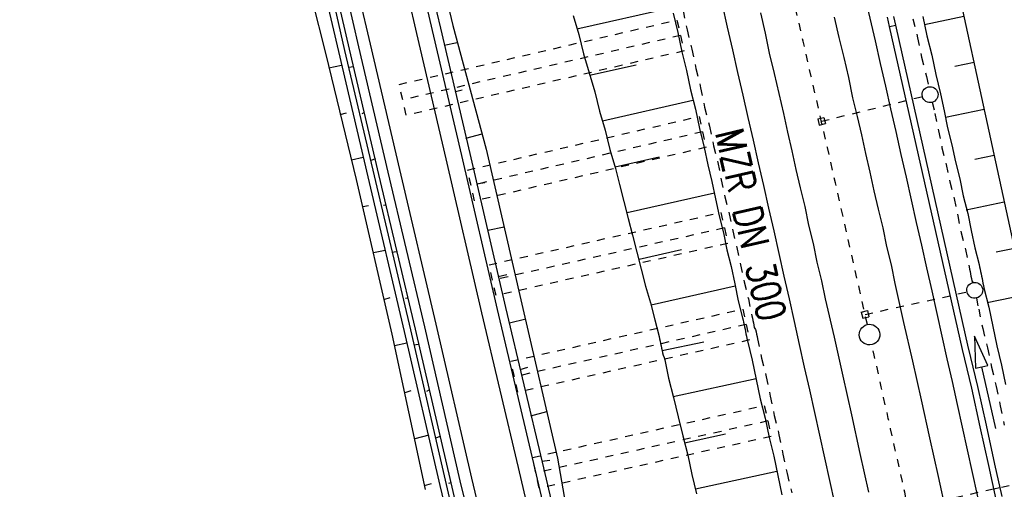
# Model space of a CAD drawing. Extents: x 447426 to 448116, y 440349 to 441552.
# Tile 14 of 96: x 447747 to 447810, y 440581 to 440611. Entities that reach past the tile are written whole.
import ezdxf

# ---------------------------------------------------------------- set-up
doc = ezdxf.new("R2010")
doc.units = 0
doc.header["$LTSCALE"] = 2
doc.header["$MEASUREMENT"] = 0
for name, pattern in [('ACAD_ISO03W100', [0.5, 0.25, -0.25]), ('ACAD_ISO05W100', [0.5, 0.25, -0.25]), ('AUSGEZOGEN', [0]), ('GESTRICH-X2', [1.5, 1, -0.5]), ('PUNKTX2', [0.5, 0.25, -0.25])]:
    doc.linetypes.add(name, pattern=pattern)
for name, color, linetype in [('BOESCHG', 250, 'AUSGEZOGEN'), ('DB-Bahnachse', 7, 'CONTINUOUS'), ('DB-Boeschungen', 15, 'CONTINUOUS'), ('DB-Gleisachsen', 7, 'CONTINUOUS'), ('DB-HZV-Stützscheiben', 15, 'CONTINUOUS'), ('DB-Ingenieurbauwerke', 15, 'CONTINUOUS'), ('DB-Kabelanlagen', 15, 'CONTINUOUS'), ('DB-Tiefenentwässerung', 15, 'CONTINUOUS'), ('DB-Wegböschungen', 15, 'CONTINUOUS'), ('DB-Wege', 15, 'CONTINUOUS'), ('WEG', 250, 'GESTRICH-X2')]:
    doc.layers.add(name, color=color, linetype=linetype)
doc.styles.add('ROMANS', font='romans.shx', dxfattribs={"width": 0.8})

msp = doc.modelspace()

# ---------------------------------------------------------------- linework, layer by layer
at = {"layer": 'BOESCHG', "flags": 128}
msp.add_lwpolyline([(447767.448, 440769.518), (447770.242, 440761.273), (447783.137, 440717.001), (447795.249, 440666.795), (447804.558, 440622.889), (447816.709, 440566.977)], dxfattribs=at)
at = {"layer": 'DB-Bahnachse', "linetype": 'ACAD_ISO05W100'}
for major_axis, start_param, end_param in [((-966.825, 3968.939), 4.693947, 4.702926), ((-949.108, 3973.213), 4.695423, 4.69809)]:
    msp.add_ellipse((443814.895, 439698.334), major_axis=major_axis, ratio=1, start_param=start_param, end_param=end_param, dxfattribs=at)
at = {"layer": 'DB-Bahnachse', "linetype": 'Continuous'}
msp.add_ellipse((447801.13, 440591.17), major_axis=(-0.46, 0.46), ratio=1, start_param=2.59508645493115, end_param=8.878271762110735, dxfattribs=at)
at = {"layer": 'DB-Boeschungen', "linetype": 'Continuous'}
for p, q in [((447782.422, 440611.318), (447782.774, 440610.114)), ((447788.656, 440611.792), (447782.654, 440610.447)), ((447788.727, 440611.45), (447789.029, 440610.236)), ((447804.598, 440610.754), (447807.083, 440611.269)), ((447804.496, 440611.243), (447804.75, 440610.019)), ((447782.774, 440610.114), (447783.076, 440608.901)), ((447789.029, 440610.236), (447789.283, 440609.012)), ((447804.75, 440610.019), (447805.052, 440608.806)), ((447783.076, 440608.901), (447783.428, 440607.697)), ((447789.283, 440609.012), (447789.575, 440607.847)), ((447805.052, 440608.806), (447805.306, 440607.581)), ((447783.458, 440607.55), (447786.386, 440608.207)), ((447807.721, 440608.337), (447806.5, 440608.084)), ((447783.428, 440607.697), (447783.779, 440606.493)), ((447789.575, 440607.847), (447789.829, 440606.623)), ((447805.306, 440607.581), (447805.608, 440606.368)), ((447783.779, 440606.493), (447784.082, 440605.279)), ((447789.829, 440606.623), (447790.131, 440605.409)), ((447805.608, 440606.368), (447805.831, 440605.29)), ((447789.971, 440605.937), (447784.262, 440604.653)), ((447784.082, 440605.279), (447784.433, 440604.075)), ((447790.131, 440605.409), (447790.385, 440604.185)), ((447805.831, 440605.29), (447806.054, 440604.213)), ((447805.912, 440604.899), (447808.358, 440605.405)), ((447784.433, 440604.075), (447784.736, 440602.862)), ((447790.385, 440604.185), (447790.687, 440602.971)), ((447806.054, 440604.213), (447806.326, 440603.146)), ((447784.736, 440602.862), (447785.087, 440601.658)), ((447790.687, 440602.971), (447790.91, 440601.894)), ((447806.326, 440603.146), (447806.55, 440602.069)), ((447785.067, 440601.756), (447787.847, 440602.383)), ((447806.55, 440602.069), (447806.822, 440601.002)), ((447808.995, 440602.474), (447807.78, 440602.222)), ((447785.087, 440601.658), (447785.349, 440600.64)), ((447790.91, 440601.894), (447791.182, 440600.827)), ((447791.182, 440600.827), (447791.405, 440599.75)), ((447806.822, 440601.002), (447807.045, 440599.925)), ((447785.349, 440600.64), (447785.621, 440599.573)), ((447791.334, 440600.092), (447785.822, 440598.849)), ((447785.621, 440599.573), (447785.893, 440598.506)), ((447791.405, 440599.75), (447791.628, 440598.672)), ((447807.045, 440599.925), (447807.327, 440598.809)), ((447807.227, 440599.044), (447809.632, 440599.542)), ((447785.893, 440598.506), (447786.165, 440597.439)), ((447791.628, 440598.672), (447791.9, 440597.605)), ((447807.327, 440598.809), (447807.55, 440597.732)), ((447791.9, 440597.605), (447792.123, 440596.528)), ((447807.55, 440597.732), (447807.773, 440596.655)), ((447786.165, 440597.439), (447786.437, 440596.372)), ((447786.437, 440596.372), (447786.709, 440595.305)), ((447786.577, 440595.941), (447789.26, 440596.548)), ((447792.123, 440596.528), (447792.396, 440595.461)), ((447807.773, 440596.655), (447808.045, 440595.588)), ((447810.269, 440596.61), (447809.122, 440596.372)), ((447786.709, 440595.305), (447786.981, 440594.238)), ((447792.396, 440595.461), (447792.619, 440594.384)), ((447808.045, 440595.588), (447808.076, 440595.441)), ((447808.076, 440595.441), (447808.106, 440595.294)), ((447808.106, 440595.294), (447808.136, 440595.147)), ((447808.136, 440595.147), (447808.167, 440595)), ((447808.167, 440595), (447808.197, 440594.853)), ((447808.197, 440594.853), (447808.228, 440594.707)), ((447808.228, 440594.707), (447808.258, 440594.56)), ((447808.258, 440594.56), (447808.288, 440594.413)), ((447786.981, 440594.238), (447787.302, 440593.181)), ((447792.649, 440594.237), (447787.333, 440593.034)), ((447792.619, 440594.384), (447792.842, 440593.307)), ((447808.288, 440594.413), (447808.319, 440594.266)), ((447808.319, 440594.266), (447808.349, 440594.119)), ((447808.349, 440594.119), (447808.652, 440592.905)), ((447792.842, 440593.307), (447793.114, 440592.24)), ((447808.542, 440593.189), (447810.906, 440593.678)), ((447787.302, 440593.181), (447787.574, 440592.114)), ((447808.652, 440592.905), (447808.905, 440591.681)), ((447787.574, 440592.114), (447787.846, 440591.047)), ((447793.114, 440592.24), (447793.144, 440592.093)), ((447793.144, 440592.093), (447793.175, 440591.946)), ((447793.175, 440591.946), (447793.205, 440591.799)), ((447793.205, 440591.799), (447793.235, 440591.653)), ((447793.235, 440591.653), (447793.266, 440591.506)), ((447793.266, 440591.506), (447793.296, 440591.359)), ((447808.905, 440591.681), (447809.159, 440590.457)), ((447787.846, 440591.047), (447787.877, 440590.9)), ((447787.877, 440590.9), (447787.907, 440590.753)), ((447787.907, 440590.753), (447787.938, 440590.606)), ((447793.296, 440591.359), (447793.327, 440591.212)), ((447793.327, 440591.212), (447793.357, 440591.065)), ((447793.357, 440591.065), (447793.388, 440590.918)), ((447793.388, 440590.918), (447793.418, 440590.771)), ((447793.418, 440590.771), (447793.72, 440589.557)), ((447787.938, 440590.606), (447787.968, 440590.459)), ((447787.968, 440590.459), (447787.998, 440590.313)), ((447787.998, 440590.313), (447788.029, 440590.166)), ((447788.029, 440590.166), (447790.673, 440590.713)), ((447788.029, 440590.166), (447788.059, 440590.019)), ((447809.159, 440590.457), (447809.461, 440589.243)), ((447788.059, 440590.019), (447788.09, 440589.872)), ((447788.09, 440589.872), (447788.169, 440589.735)), ((447788.169, 440589.735), (447788.199, 440589.588)), ((447788.199, 440589.588), (447788.443, 440588.413)), ((447793.72, 440589.557), (447793.974, 440588.333)), ((447809.461, 440589.243), (447809.715, 440588.019)), ((447788.443, 440588.413), (447788.745, 440587.199)), ((447793.964, 440588.382), (447788.735, 440587.248)), ((447793.974, 440588.333), (447794.227, 440587.109)), ((447788.745, 440587.199), (447789.048, 440585.985)), ((447794.227, 440587.109), (447794.53, 440585.895)), ((447789.048, 440585.985), (447789.35, 440584.772)), ((447794.53, 440585.895), (447794.783, 440584.671)), ((447789.35, 440584.772), (447789.653, 440583.558)), ((447789.441, 440584.331), (447792.026, 440584.917)), ((447794.783, 440584.671), (447795.076, 440583.506)), ((447789.653, 440583.558), (447789.906, 440582.334)), ((447795.076, 440583.506), (447795.329, 440582.282)), ((447789.906, 440582.334), (447790.209, 440581.12)), ((447795.279, 440582.527), (447790.148, 440581.414)), ((447795.329, 440582.282), (447795.583, 440581.058))]:
    msp.add_line(p, q, dxfattribs=at)
at = {"layer": 'DB-Gleisachsen', "linetype": 'Continuous'}
for p, q in [((447794.244, 440611.473), (447794.546, 440610.205)), ((447798.895, 440611.197), (447799.197, 440609.929)), ((447794.546, 440610.205), (447794.799, 440608.929)), ((447799.197, 440609.929), (447799.499, 440608.66)), ((447794.799, 440608.929), (447795.101, 440607.66)), ((447799.499, 440608.66), (447799.801, 440607.392)), ((447795.101, 440607.66), (447795.403, 440606.392)), ((447799.801, 440607.392), (447800.054, 440606.116)), ((447795.403, 440606.392), (447795.705, 440605.124)), ((447800.054, 440606.116), (447800.34, 440604.946)), ((447795.705, 440605.124), (447795.942, 440603.946)), ((447800.34, 440604.946), (447800.626, 440603.777)), ((447795.942, 440603.946), (447796.229, 440602.777)), ((447800.626, 440603.777), (447800.864, 440602.599)), ((447796.229, 440602.777), (447796.466, 440601.599)), ((447800.864, 440602.599), (447801.15, 440601.43)), ((447796.466, 440601.599), (447796.752, 440600.429)), ((447801.15, 440601.43), (447801.387, 440600.252)), ((447796.752, 440600.429), (447797.039, 440599.26)), ((447801.387, 440600.252), (447801.673, 440599.083)), ((447797.039, 440599.26), (447797.276, 440598.082)), ((447801.673, 440599.083), (447801.96, 440597.913)), ((447797.276, 440598.082), (447797.562, 440596.913)), ((447801.96, 440597.913), (447802.197, 440596.736)), ((447797.562, 440596.913), (447797.799, 440595.735)), ((447802.197, 440596.736), (447802.483, 440595.566)), ((447797.799, 440595.735), (447798.086, 440594.566)), ((447802.483, 440595.566), (447802.72, 440594.389)), ((447798.086, 440594.566), (447798.315, 440593.438)), ((447802.72, 440594.389), (447803.26, 440591.943)), ((447798.315, 440593.438), (447798.903, 440591)), ((447803.26, 440591.943), (447803.848, 440589.505)), ((447798.903, 440591), (447799.443, 440588.554)), ((447803.848, 440589.505), (447804.387, 440587.059)), ((447799.443, 440588.554), (447799.982, 440586.108)), ((447804.387, 440587.059), (447804.919, 440584.663)), ((447799.982, 440586.108), (447800.521, 440583.663)), ((447804.919, 440584.663), (447805.458, 440582.217)), ((447800.521, 440583.663), (447801.06, 440581.217)), ((447805.458, 440582.217), (447805.997, 440579.771))]:
    msp.add_line(p, q, dxfattribs=at)
at = {"layer": 'DB-HZV-Stützscheiben', "linetype": 'PUNKTX2'}
for p, q in [((447771.434, 440606.961), (447788.971, 440611.025)), ((447788.971, 440611.025), (447789.42, 440609.076)), ((447789.42, 440609.076), (447771.886, 440605.013)), ((447771.886, 440605.013), (447771.434, 440606.961)), ((447775.749, 440601.556), (447790.366, 440604.943)), ((447790.366, 440604.943), (447790.808, 440602.993)), ((447790.808, 440602.993), (447776.2, 440599.607)), ((447776.2, 440599.607), (447775.749, 440601.556)), ((447777.111, 440595.58), (447791.743, 440598.877)), ((447791.743, 440598.877), (447792.185, 440596.926)), ((447792.185, 440596.926), (447777.552, 440593.629)), ((447777.552, 440593.629), (447777.111, 440595.58)), ((447778.486, 440589.487), (447793.12, 440592.784)), ((447793.12, 440592.784), (447793.557, 440590.832)), ((447793.557, 440590.832), (447778.925, 440587.536)), ((447778.925, 440587.536), (447778.486, 440589.487)), ((447779.844, 440583.421), (447794.482, 440586.696)), ((447794.482, 440586.696), (447794.919, 440584.744)), ((447794.919, 440584.744), (447780.281, 440581.47)), ((447780.281, 440581.47), (447779.844, 440583.421))]:
    msp.add_line(p, q, dxfattribs=at)
at = {"layer": 'DB-HZV-Stützscheiben', "linetype": 'ACAD_ISO05W100'}
for p, q in [((447789.195, 440610.051), (447771.66, 440605.987)), ((447790.587, 440603.968), (447775.974, 440600.582)), ((447791.964, 440597.901), (447777.331, 440594.605)), ((447793.339, 440591.808), (447778.705, 440588.511)), ((447794.701, 440585.72), (447780.062, 440582.446))]:
    msp.add_line(p, q, dxfattribs=at)
at = {"layer": 'DB-Ingenieurbauwerke', "linetype": 'ACAD_ISO03W100'}
for p, q in [((447798.099, 440604.639), (447804.463, 440606.198)), ((447800.847, 440592.445), (447807.279, 440593.862)), ((447803.589, 440580.249), (447809.962, 440581.654))]:
    msp.add_line(p, q, dxfattribs=at)
at = {"layer": 'DB-Ingenieurbauwerke', "linetype": 'Continuous'}
for p, q in [((447797.857, 440604.785), (447798.245, 440604.881)), ((447797.857, 440604.785), (447797.953, 440604.397)), ((447797.953, 440604.397), (447798.341, 440604.493)), ((447798.245, 440604.881), (447798.341, 440604.493)), ((447800.607, 440592.595), (447800.997, 440592.684)), ((447800.997, 440592.684), (447801.087, 440592.295)), ((447800.607, 440592.595), (447800.697, 440592.205)), ((447800.697, 440592.205), (447801.087, 440592.295))]:
    msp.add_line(p, q, dxfattribs=at)
for major_axis, start_param, end_param in [((-967.675, 3973.312), 4.690695, 4.713705), ((-965.761, 3964.618), 4.690646, 4.713651)]:
    msp.add_ellipse((443814.895, 439698.334), major_axis=major_axis, ratio=1, start_param=start_param, end_param=end_param, dxfattribs=at)
at = {"layer": 'DB-Kabelanlagen', "linetype": 'Continuous'}
for p, q in [((447802.389, 440610.614), (447802.251, 440611.207)), ((447802.39, 440610.615), (447802.779, 440610.706)), ((447802.779, 440610.705), (447802.652, 440611.247)), ((447802.763, 440610.702), (447807.355, 440590.318)), ((447802.373, 440610.611), (447806.965, 440590.23)), ((447806.965, 440590.23), (447807.553, 440587.792)), ((447807.352, 440590.332), (447807.94, 440587.894)), ((447807.553, 440587.792), (447808.092, 440585.347)), ((447807.94, 440587.894), (447808.479, 440585.448)), ((447808.092, 440585.347), (447808.632, 440582.901)), ((447808.479, 440585.448), (447809.019, 440583.002)), ((447808.632, 440582.901), (447809.102, 440580.768)), ((447809.019, 440583.002), (447809.468, 440580.961)), ((447808.953, 440581.441), (447809.346, 440581.519))]:
    msp.add_line(p, q, dxfattribs=at)
at = {"layer": 'DB-Tiefenentwässerung', "linetype": 'ACAD_ISO03W100'}
for p, q in [((447789.353, 440611.63), (447789.607, 440610.406)), ((447803.86, 440611.112), (447804.162, 440609.898)), ((447789.607, 440610.406), (447789.909, 440609.192)), ((447804.162, 440609.898), (447804.416, 440608.674)), ((447789.909, 440609.192), (447790.163, 440607.968)), ((447804.416, 440608.674), (447804.718, 440607.46)), ((447790.163, 440607.968), (447790.465, 440606.754)), ((447804.718, 440607.46), (447804.853, 440606.807)), ((447790.465, 440606.754), (447790.719, 440605.53)), ((447805.072, 440605.832), (447805.254, 440605.12)), ((447790.719, 440605.53), (447791.021, 440604.317)), ((447805.254, 440605.12), (447805.477, 440604.043)), ((447791.021, 440604.317), (447791.275, 440603.093)), ((447805.477, 440604.043), (447805.7, 440602.966)), ((447791.275, 440603.093), (447791.547, 440602.026)), ((447805.7, 440602.966), (447805.972, 440601.899)), ((447791.547, 440602.026), (447791.77, 440600.948)), ((447805.972, 440601.899), (447806.195, 440600.821)), ((447791.77, 440600.948), (447791.993, 440599.871)), ((447806.195, 440600.821), (447806.467, 440599.754)), ((447791.993, 440599.871), (447792.265, 440598.804)), ((447806.467, 440599.754), (447806.69, 440598.677)), ((447792.265, 440598.804), (447792.488, 440597.727)), ((447806.69, 440598.677), (447806.913, 440597.6)), ((447792.488, 440597.727), (447792.76, 440596.66)), ((447806.913, 440597.6), (447807.186, 440596.533)), ((447792.76, 440596.66), (447792.983, 440595.583)), ((447807.186, 440596.533), (447807.409, 440595.456)), ((447792.983, 440595.583), (447793.206, 440594.506)), ((447807.409, 440595.456), (447807.439, 440595.309)), ((447807.439, 440595.309), (447807.469, 440595.162)), ((447807.469, 440595.162), (447807.5, 440595.015)), ((447793.206, 440594.506), (447793.478, 440593.439)), ((447807.5, 440595.015), (447807.53, 440594.868)), ((447807.53, 440594.868), (447807.561, 440594.722)), ((447807.561, 440594.722), (447807.591, 440594.575)), ((447807.591, 440594.575), (447807.671, 440594.438)), ((447793.478, 440593.439), (447793.701, 440592.362)), ((447807.869, 440593.48), (447808.015, 440592.773)), ((447808.015, 440592.773), (447808.269, 440591.549)), ((447793.701, 440592.362), (447793.732, 440592.215)), ((447793.732, 440592.215), (447793.762, 440592.068)), ((447793.762, 440592.068), (447793.793, 440591.921)), ((447793.793, 440591.921), (447793.823, 440591.774)), ((447793.823, 440591.774), (447793.853, 440591.627)), ((447793.853, 440591.627), (447793.933, 440591.491)), ((447793.933, 440591.491), (447793.963, 440591.344)), ((447808.269, 440591.549), (447808.571, 440590.335)), ((447793.963, 440591.344), (447793.994, 440591.197)), ((447793.994, 440591.197), (447794.024, 440591.05)), ((447794.024, 440591.05), (447794.054, 440590.903)), ((447794.054, 440590.903), (447794.308, 440589.679)), ((447808.571, 440590.335), (447808.825, 440589.111)), ((447794.308, 440589.679), (447794.6, 440588.514)), ((447808.825, 440589.111), (447809.127, 440587.897)), ((447794.6, 440588.514), (447794.854, 440587.29)), ((447809.127, 440587.897), (447809.381, 440586.673)), ((447794.854, 440587.29), (447795.107, 440586.066)), ((447809.381, 440586.673), (447809.634, 440585.449)), ((447795.107, 440586.066), (447795.41, 440584.852)), ((447795.41, 440584.852), (447795.663, 440583.628)), ((447795.663, 440583.628), (447795.917, 440582.404)), ((447795.917, 440582.404), (447796.219, 440581.19))]:
    msp.add_line(p, q, dxfattribs=at)
at = {"layer": 'DB-Tiefenentwässerung', "linetype": 'Continuous'}
for p, q in [((447807.759, 440591.082), (447807.819, 440589.043)), ((447808.598, 440589.223), (447807.759, 440591.082)), ((447807.819, 440589.043), (447808.209, 440589.133)), ((447808.209, 440589.133), (447808.598, 440589.223)), ((447809.108, 440585.236), (447808.209, 440589.133))]:
    msp.add_line(p, q, dxfattribs=at)
for centre, start_param, end_param in [((447804.949, 440606.317), 2.595086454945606, 8.878271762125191), ((447807.767, 440593.97), 2.595086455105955, 8.878271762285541)]:
    msp.add_ellipse(centre, major_axis=(-0.354, 0.354), ratio=1, start_param=start_param, end_param=end_param, dxfattribs=at)
at = {"layer": 'DB-Wegböschungen', "linetype": 'Continuous'}
for p, q in [((447772.87, 440615.385), (447774.046, 440610.509)), ((447773.653, 440615.559), (447774.829, 440610.683)), ((447766.479, 440613.868), (447767.598, 440609.033)), ((447766.866, 440613.98), (447767.993, 440609.096)), ((447767.162, 440614.027), (447768.281, 440609.192)), ((447765.598, 440613.678), (447766.815, 440608.859)), ((447774.829, 440610.683), (447776.926, 440602.865)), ((447774.046, 440610.509), (447775.904, 440602.602)), ((447774.268, 440609.43), (447775.099, 440609.612)), ((447766.815, 440608.859), (447768.723, 440600.96)), ((447767.598, 440609.033), (447769.456, 440601.126)), ((447767.993, 440609.096), (447769.851, 440601.189)), ((447768.281, 440609.192), (447770.139, 440601.285)), ((447767.788, 440608.152), (447767.005, 440607.978)), ((447768.56, 440608.072), (447768.264, 440608.025)), ((447774.983, 440606.506), (447775.42, 440606.626)), ((447767.721, 440605.054), (447768.108, 440605.166)), ((447769.218, 440605.189), (447769.078, 440605.116)), ((447775.65, 440603.574), (447776.671, 440603.837)), ((447775.904, 440602.602), (447778.15, 440592.883)), ((447776.926, 440602.865), (447779.18, 440593.097)), ((447769.162, 440602.345), (447768.429, 440602.179)), ((447769.934, 440602.265), (447769.645, 440602.169)), ((447768.723, 440600.96), (447770.976, 440591.192)), ((447769.456, 440601.126), (447771.759, 440591.366)), ((447769.851, 440601.189), (447772.146, 440591.478)), ((447770.139, 440601.285), (447772.442, 440591.525)), ((447776.308, 440600.692), (447776.851, 440600.777)), ((447769.144, 440599.255), (447769.49, 440599.31)), ((447770.6, 440599.333), (447770.452, 440599.31)), ((447777.023, 440597.767), (447778.053, 440597.981)), ((447770.544, 440596.489), (447769.811, 440596.323)), ((447771.266, 440596.401), (447770.97, 440596.354)), ((447777.69, 440594.836), (447778.225, 440594.971)), ((447770.477, 440593.391), (447770.864, 440593.503)), ((447771.982, 440593.477), (447771.834, 440593.454)), ((447778.15, 440592.883), (447780.453, 440583.123)), ((447779.18, 440593.097), (447781.425, 440583.378)), ((447778.405, 440591.911), (447779.427, 440592.174)), ((447772.146, 440591.478), (447774.4, 440581.71)), ((447772.442, 440591.525), (447774.688, 440581.807)), ((447770.976, 440591.192), (447773.082, 440581.401)), ((447771.759, 440591.366), (447774.005, 440581.648)), ((447771.925, 440590.633), (447771.143, 440590.459)), ((447772.648, 440590.545), (447772.352, 440590.498)), ((447779.071, 440588.979), (447779.558, 440589.107)), ((447773.306, 440587.663), (447773.166, 440587.59)), ((447771.809, 440587.527), (447772.196, 440587.639)), ((447779.738, 440586.048), (447780.759, 440586.31)), ((447773.299, 440584.827), (447772.426, 440584.587)), ((447774.022, 440584.739), (447773.733, 440584.642)), ((447781.425, 440583.378), (447782.792, 440575.698)), ((447780.445, 440583.173), (447780.939, 440583.251)), ((447780.453, 440583.123), (447782.733, 440573.512)), ((447773.043, 440581.648), (447773.479, 440581.767)), ((447774.005, 440581.648), (447776.276, 440572.085)), ((447774.4, 440581.71), (447776.187, 440574.248)), ((447774.688, 440581.807), (447774.54, 440581.783)), ((447774.688, 440581.807), (447776.96, 440572.244))]:
    msp.add_line(p, q, dxfattribs=at)
at = {"layer": 'DB-Wege', "linetype": 'Continuous'}
for p, q in [((447767.877, 440616.873), (447769.599, 440609.502)), ((447771.412, 440615.002), (447772.531, 440610.168)), ((447772.384, 440615.257), (447773.511, 440610.373)), ((447767.747, 440614.17), (447768.866, 440609.335)), ((447772.531, 440610.168), (447774.389, 440602.261)), ((447773.511, 440610.373), (447775.369, 440602.467)), ((447769.599, 440609.502), (447771.457, 440601.595)), ((447768.866, 440609.335), (447770.724, 440601.428)), ((447774.389, 440602.261), (447776.635, 440592.543)), ((447775.369, 440602.467), (447777.615, 440592.748)), ((447770.724, 440601.428), (447773.027, 440591.668)), ((447771.457, 440601.595), (447773.76, 440591.835)), ((447777.615, 440592.748), (447779.91, 440583.038)), ((447776.635, 440592.543), (447778.938, 440582.783)), ((447773.027, 440591.668), (447775.273, 440581.95)), ((447773.76, 440591.835), (447776.006, 440582.116)), ((447778.938, 440582.783), (447781.217, 440573.171)), ((447779.91, 440583.038), (447782.197, 440573.376)), ((447776.006, 440582.116), (447778.278, 440572.554)), ((447775.273, 440581.95), (447777.069, 440574.438))]:
    msp.add_line(p, q, dxfattribs=at)
at = {"layer": 'WEG', "flags": 128}
for points in [[(447747.482, 441029.157, -0.008274), (447751.503, 441018.74, -0.02564), (447752.57, 441015.296, -0.00087), (447758.672, 440991.148, -0.002851), (447760.48, 440983.762, -0.001011), (447766.051, 440960.216, -0.00222), (447768.519, 440949.478, -0.006443), (447770.889, 440938.278, -0.002884), (447775.717, 440913.162, -0.007778), (447780.285, 440886.321, -0.010774), (447782.862, 440866.835, -0.018223), (447783.82, 440853.828, 0.02495), (447784.647, 440844.335, 0.001399), (447785.233, 440840.167, 0.001792), (447785.711, 440836.915, 0.006259), (447787.521, 440825.845, -0.004613), (447790.027, 440810.835, -0.007054), (447793.28, 440788.092, -0.015297), (447794.31, 440777.546, -0.000038), (447794.885, 440768.934, 0.000032), (447795.582, 440758.501, 0.000007), (447795.918, 440753.478, 0.000019), (447796.05, 440751.503, 0.030492), (447797.506, 440740.172, -0.012308), (447802.128, 440712.273, -0.001918), (447805.122, 440690.349, 0.002361), (447807.569, 440672.547, 0.003916), (447812.517, 440639.619, 0.011119), (447814.608, 440628.079, 0.000655), (447817.091, 440616.001, 0.000247), (447823.739, 440583.961, 0.000061), (447827.957, 440563.695, 0.000361), (447828.666, 440560.302, 0.008688), (447829.766, 440555.479, -0.006361), (447831.298, 440548.898, -0.007885), (447831.854, 440546.158, 0.002269), (447833.68, 440536.617, 0.010951), (447834.314, 440533.723, 0.0166), (447840.188, 440512.548)], [(447786.512, 440818.938, -0.002599), (447787.886, 440810.498, -0.007054), (447791.13, 440787.815, -0.015297), (447792.147, 440777.401, -0.000038), (447792.723, 440768.789, 0.000032), (447793.419, 440758.356, 0.000007), (447793.755, 440753.331, 0.000019), (447793.887, 440751.358, 0.030492), (447795.377, 440739.766, -0.012308), (447799.982, 440711.972, -0.001918), (447802.973, 440690.064, 0.002361), (447805.423, 440672.242, 0.003916), (447810.377, 440639.28, 0.011119), (447812.484, 440627.645, 0.000655), (447814.969, 440615.562, 0.000247), (447821.617, 440583.52, 0.000061), (447825.835, 440563.253, 0.000361), (447826.545, 440559.857, 0.008688), (447827.661, 440554.96, -0.006361), (447829.181, 440548.433, -0.007885), (447829.724, 440545.76, 0.002269), (447831.553, 440536.2, 0.010951), (447832.207, 440533.213, 0.016227), (447837.971, 440512.374, 0.00495)]]:
    msp.add_lwpolyline(points, format="xyb", dxfattribs=at)

# ---------------------------------------------------------------- texts
at = {"layer": 'DB-Tiefenentwässerung', "linetype": 'Continuous', "style": 'ROMANS', "oblique": 360, "width": 0.8}
msp.add_text('MZR DN 300', height=1.8, rotation=282.99392, dxfattribs=at).set_placement((447791.358, 440603.923))

doc.saveas('drawing.dxf')
